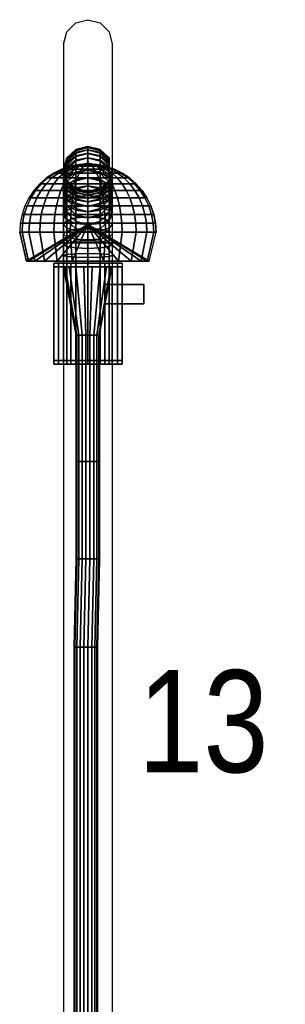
# Model space of a CAD drawing. Header units: metres. Extents: x 6.9 to 46.5, y -75.4 to -38.7.
# Tile 46 of 80: x 29.36 to 29.496, y -52.814 to -52.309. Entities that reach past the tile are written whole.
import ezdxf

# ---------------------------------------------------------------- set-up
doc = ezdxf.new("R2010")
doc.units = ezdxf.units.M
doc.header["$MEASUREMENT"] = 0
doc.layers.add('ZWP_SX_2D_OBJEKT', color=7, linetype='Continuous', lineweight=30)
doc.layers.add('ZWP_SX_TEXT', color=7, linetype='Continuous', lineweight=0)
doc.styles.add('ARIALNARROW', font='ARIALN.TTF')

# ---------------------------------------------------------------- blocks, each defined once
blk = doc.blocks.new('*U85')
at = {"layer": 'ZWP_SX_2D_OBJEKT'}
for p, q in [((-0.1577, 0.49378, 0.07244), (-0.15312, 0.49836, 0.07244)), ((-0.15312, 0.49836, 0.07244), (-0.14687, 0.50003, 0.07244)), ((-0.14687, 0.50003, 0.07244), (-0.14062, 0.49836, 0.07244)), ((-0.14062, 0.49836, 0.07244), (-0.13605, 0.49378, 0.07244)), ((-0.15937, 0.48753, 0.07244), (-0.1577, 0.49378, 0.07244)), ((-0.13605, 0.49378, 0.07244), (-0.13437, 0.48753, 0.07244)), ((-0.15937, 0.48753, 0.07081), (-0.15937, 0.48742, 0.07244)), ((-0.15937, 0.48753, 0.07081), (-0.15937, 0.48742, 0.07244)), ((-0.15937, 0.48742, 0.07084), (-0.15937, 0.4871, 0.07244)), ((-0.15937, 0.48742, 0.07084), (-0.15937, 0.4871, 0.07244)), ((-0.15937, 0.4871, 0.0709), (-0.15937, 0.48658, 0.07244)), ((-0.15937, 0.4871, 0.0709), (-0.15937, 0.48658, 0.07244)), ((-0.15937, 0.48658, 0.07098), (-0.15937, 0.48586, 0.07244)), ((-0.15937, 0.48658, 0.07098), (-0.15937, 0.48586, 0.07244)), ((-0.15937, 0.48586, 0.07108), (-0.15937, 0.48495, 0.07244)), ((-0.15937, 0.48586, 0.07108), (-0.15937, 0.48495, 0.07244)), ((-0.13437, 0.48753, 0.07081), (-0.13437, 0.48742, 0.07244)), ((-0.13437, 0.48742, 0.07084), (-0.13437, 0.4871, 0.07244)), ((-0.13437, 0.4871, 0.0709), (-0.13437, 0.48658, 0.07244)), ((-0.13437, 0.48658, 0.07098), (-0.13437, 0.48586, 0.07244)), ((-0.13437, 0.48586, 0.07108), (-0.13437, 0.48495, 0.07244)), ((-0.15937, 0.48495, 0.07121), (-0.15937, 0.48387, 0.07244)), ((-0.15937, 0.48495, 0.07121), (-0.15937, 0.48387, 0.07244)), ((-0.15937, 0.48387, 0.07137), (-0.15937, 0.48264, 0.07244)), ((-0.15937, 0.48387, 0.07137), (-0.15937, 0.48264, 0.07244)), ((-0.15937, 0.48264, 0.07154), (-0.15937, 0.48128, 0.07244)), ((-0.15937, 0.48264, 0.07154), (-0.15937, 0.48128, 0.07244)), ((-0.15937, 0.48128, 0.07172), (-0.15937, 0.47981, 0.07244)), ((-0.15937, 0.48128, 0.07172), (-0.15937, 0.47981, 0.07244)), ((-0.13437, 0.48495, 0.07121), (-0.13437, 0.48387, 0.07244)), ((-0.13437, 0.48387, 0.07137), (-0.13437, 0.48264, 0.07244)), ((-0.13437, 0.48264, 0.07154), (-0.13437, 0.48128, 0.07244)), ((-0.13437, 0.48128, 0.07172), (-0.13437, 0.47981, 0.07244)), ((-0.15937, 0.47981, 0.07192), (-0.15937, 0.47827, 0.07244)), ((-0.15937, 0.47981, 0.07192), (-0.15937, 0.47827, 0.07244)), ((-0.15937, 0.47827, 0.07212), (-0.15937, 0.47666, 0.07244)), ((-0.15937, 0.47827, 0.07212), (-0.15937, 0.47666, 0.07244)), ((-0.15937, 0.47666, 0.07234), (-0.15937, 0.47503, 0.07244)), ((-0.15937, 0.47666, 0.07234), (-0.15937, 0.47503, 0.07244)), ((-0.13437, 0.47981, 0.07192), (-0.13437, 0.47827, 0.07244)), ((-0.13437, 0.47827, 0.07212), (-0.13437, 0.47666, 0.07244)), ((-0.13437, 0.47666, 0.07234), (-0.13437, 0.47503, 0.07244)), ((-0.15937, 0.47503, 0.07244), (-0.15937, -0.47497, 0.07244)), ((-0.13437, 0.47503, 0.07244), (-0.13437, -0.47497, 0.07244)), ((-0.13437, 0.47503, 0.07244), (-0.13437, -0.47497, 0.07244))]:
    blk.add_line(p, q, dxfattribs=at)
for points in [[(-0.16203, 0.32303, 0.06244), (-0.16437, 0.32303, 0.05369), (-0.16437, 0.37303, 0.06369), (-0.16203, 0.37303, 0.07244)], [(-0.16437, 0.32303, 0.06244), (-0.16203, 0.32303, 0.05369), (-0.16203, 0.37303, 0.06369), (-0.16437, 0.37303, 0.07244)], [(-0.15562, 0.32303, 0.06244), (-0.16203, 0.32303, 0.05604), (-0.16203, 0.37303, 0.06604), (-0.15562, 0.37303, 0.07244)], [(-0.16203, 0.32303, 0.06244), (-0.15562, 0.32303, 0.05604), (-0.15562, 0.37303, 0.06604), (-0.16203, 0.37303, 0.07244)], [(-0.15937, 0.32303, 0.05619), (-0.1577, 0.32303, 0.06244), (-0.1577, 0.37303, 0.07244), (-0.15937, 0.37303, 0.06619)], [(-0.1577, 0.32303, 0.05619), (-0.15937, 0.32303, 0.06244), (-0.15937, 0.37303, 0.07244), (-0.1577, 0.37303, 0.06619)], [(-0.1577, 0.32303, 0.05787), (-0.15312, 0.32303, 0.06244), (-0.15312, 0.37303, 0.07244), (-0.1577, 0.37303, 0.06787)], [(-0.15312, 0.32303, 0.05787), (-0.1577, 0.32303, 0.06244), (-0.1577, 0.37303, 0.07244), (-0.15312, 0.37303, 0.06787)], [(-0.15562, 0.32303, 0.06244), (-0.15562, 0.37303, 0.07244), (-0.15312, 0.37303, 0.06811), (-0.15312, 0.32303, 0.05811)], [(-0.15562, 0.32303, 0.06244), (-0.14687, 0.32303, 0.0601), (-0.14687, 0.37303, 0.0701), (-0.15562, 0.37303, 0.07244)], [(-0.14687, 0.32303, 0.06077), (-0.15312, 0.32303, 0.06244), (-0.15312, 0.37303, 0.07244), (-0.14687, 0.37303, 0.07077)], [(-0.14062, 0.32303, 0.06244), (-0.14687, 0.32303, 0.06077), (-0.14687, 0.37303, 0.07077), (-0.14062, 0.37303, 0.07244)], [(-0.14687, 0.32303, 0.0601), (-0.13812, 0.32303, 0.06244), (-0.13812, 0.37303, 0.07244), (-0.14687, 0.37303, 0.0701)], [(-0.14062, 0.32303, 0.06244), (-0.13605, 0.32303, 0.05787), (-0.13605, 0.37303, 0.06787), (-0.14062, 0.37303, 0.07244)], [(-0.14062, 0.32303, 0.05811), (-0.14062, 0.37303, 0.06811), (-0.13812, 0.37303, 0.07244), (-0.13812, 0.32303, 0.06244)], [(-0.13605, 0.32303, 0.06244), (-0.14062, 0.32303, 0.05787), (-0.14062, 0.37303, 0.06787), (-0.13605, 0.37303, 0.07244)], [(-0.13172, 0.32303, 0.05604), (-0.13812, 0.32303, 0.06244), (-0.13812, 0.37303, 0.07244), (-0.13172, 0.37303, 0.06604)], [(-0.13812, 0.32303, 0.05604), (-0.13172, 0.32303, 0.06244), (-0.13172, 0.37303, 0.07244), (-0.13812, 0.37303, 0.06604)], [(-0.13605, 0.32303, 0.06244), (-0.13437, 0.32303, 0.05619), (-0.13437, 0.37303, 0.06619), (-0.13605, 0.37303, 0.07244)], [(-0.13437, 0.32303, 0.06244), (-0.13605, 0.32303, 0.05619), (-0.13605, 0.37303, 0.06619), (-0.13437, 0.37303, 0.07244)], [(-0.12937, 0.32303, 0.05369), (-0.13172, 0.32303, 0.06244), (-0.13172, 0.37303, 0.07244), (-0.12937, 0.37303, 0.06369)], [(-0.13172, 0.32303, 0.05369), (-0.12937, 0.32303, 0.06244), (-0.12937, 0.37303, 0.07244), (-0.13172, 0.37303, 0.06369)]]:
    blk.add_3dface(points, dxfattribs=at)
mesh = blk.add_polymesh((9, 4), dxfattribs=at)
for k, corner in enumerate([(-0.15312, 0.41801, -0.03596), (-0.14687, 0.41901, -0.0373), (-0.14062, 0.41801, -0.03596), (-0.13605, 0.41528, -0.03229), (-0.15312, 0.4218, -0.02981), (-0.14687, 0.42291, -0.03107), (-0.14062, 0.4218, -0.02981), (-0.13605, 0.41879, -0.02637), (-0.15312, 0.42509, -0.02337), (-0.14687, 0.4263, -0.02454), (-0.14062, 0.42509, -0.02337), (-0.13605, 0.42181, -0.02018), (-0.15312, 0.42786, -0.01669), (-0.14687, 0.42915, -0.01776), (-0.14062, 0.42786, -0.01669), (-0.13605, 0.42433, -0.01378), (-0.15312, 0.43008, -0.00981), (-0.14687, 0.43145, -0.01077), (-0.14062, 0.43008, -0.00981), (-0.13605, 0.42633, -0.00719), (-0.15312, 0.43175, -0.00278), (-0.14687, 0.43319, -0.00363), (-0.14062, 0.43175, -0.00278), (-0.13605, 0.4278, -0.00046), (-0.15312, 0.43285, 0.00437), (-0.14687, 0.43435, 0.00364), (-0.14062, 0.43285, 0.00437), (-0.13605, 0.42873, 0.00636), (-0.15312, 0.43337, 0.01158), (-0.14687, 0.43493, 0.01097), (-0.14062, 0.43337, 0.01158), (-0.13605, 0.42911, 0.01323), (-0.15312, 0.43332, 0.0188), (-0.14687, 0.43492, 0.01832), (-0.14062, 0.43332, 0.0188), (-0.13605, 0.42893, 0.02012)]):
    mesh.set_mesh_vertex(divmod(k, 4), corner)
mesh = blk.add_polymesh((9, 9), dxfattribs=at)
for k, corner in enumerate([(-0.13437, 0.41155, -0.02728), (-0.13605, 0.40781, -0.02226), (-0.14062, 0.40508, -0.01859), (-0.14687, 0.40408, -0.01725), (-0.15312, 0.40508, -0.01859), (-0.1577, 0.40781, -0.02226), (-0.15937, 0.41155, -0.02728), (-0.1577, 0.41528, -0.03229), (-0.15312, 0.41801, -0.03596), (-0.13437, 0.41467, -0.02167), (-0.13605, 0.41055, -0.01697), (-0.14062, 0.40753, -0.01353), (-0.14687, 0.40642, -0.01227), (-0.15312, 0.40753, -0.01353), (-0.1577, 0.41055, -0.01697), (-0.15937, 0.41467, -0.02167), (-0.1577, 0.41879, -0.02637), (-0.15312, 0.4218, -0.02981), (-0.13437, 0.41733, -0.01583), (-0.13605, 0.41285, -0.01147), (-0.14062, 0.40956, -0.00829), (-0.14687, 0.40836, -0.00712), (-0.15312, 0.40956, -0.00829), (-0.1577, 0.41285, -0.01147), (-0.15937, 0.41733, -0.01583), (-0.1577, 0.42181, -0.02018), (-0.15312, 0.42509, -0.02337), (-0.13437, 0.41952, -0.00979), (-0.13605, 0.4147, -0.00581), (-0.14062, 0.41117, -0.0029), (-0.14687, 0.40988, -0.00183), (-0.15312, 0.41117, -0.0029), (-0.1577, 0.4147, -0.00581), (-0.15937, 0.41952, -0.00979), (-0.1577, 0.42433, -0.01378), (-0.15312, 0.42786, -0.01669), (-0.13437, 0.42121, -0.0036), (-0.13605, 0.41609, -0.00002), (-0.14062, 0.41235, 0.00261), (-0.14687, 0.41098, 0.00357), (-0.15312, 0.41235, 0.00261), (-0.1577, 0.41609, -0.00002), (-0.15937, 0.42121, -0.0036), (-0.1577, 0.42633, -0.00719), (-0.15312, 0.43008, -0.00981), (-0.13437, 0.42241, 0.0027), (-0.13605, 0.41702, 0.00587), (-0.14062, 0.41308, 0.00818), (-0.14687, 0.41163, 0.00903), (-0.15312, 0.41308, 0.00818), (-0.1577, 0.41702, 0.00587), (-0.15937, 0.42241, 0.0027), (-0.1577, 0.4278, -0.00046), (-0.15312, 0.43175, -0.00278), (-0.13437, 0.4231, 0.00908), (-0.13605, 0.41748, 0.01181), (-0.14062, 0.41336, 0.0138), (-0.14687, 0.41185, 0.01453), (-0.15312, 0.41336, 0.0138), (-0.1577, 0.41748, 0.01181), (-0.15937, 0.4231, 0.00908), (-0.1577, 0.42873, 0.00636), (-0.15312, 0.43285, 0.00437), (-0.13437, 0.42328, 0.0155), (-0.13605, 0.41746, 0.01776), (-0.14062, 0.41319, 0.01942), (-0.14687, 0.41163, 0.02003), (-0.15312, 0.41319, 0.01942), (-0.1577, 0.41746, 0.01776), (-0.15937, 0.42328, 0.0155), (-0.1577, 0.42911, 0.01323), (-0.15312, 0.43337, 0.01158), (-0.13437, 0.42295, 0.02191), (-0.13605, 0.41696, 0.0237), (-0.14062, 0.41258, 0.02501), (-0.14687, 0.41097, 0.02549), (-0.15312, 0.41258, 0.02501), (-0.1577, 0.41696, 0.0237), (-0.15937, 0.42295, 0.02191), (-0.1577, 0.42893, 0.02012), (-0.15312, 0.43332, 0.0188)]):
    mesh.set_mesh_vertex(divmod(k, 9), corner)
mesh = blk.add_polymesh((9, 9), dxfattribs=at)
for k, corner in enumerate([(-0.13437, 0.42295, 0.02191), (-0.13605, 0.41696, 0.0237), (-0.14062, 0.41258, 0.02501), (-0.14687, 0.41097, 0.02549), (-0.15312, 0.41258, 0.02501), (-0.1577, 0.41696, 0.0237), (-0.15937, 0.42295, 0.02191), (-0.1577, 0.42893, 0.02012), (-0.15312, 0.43332, 0.0188), (-0.13437, 0.4221, 0.02827), (-0.13605, 0.41599, 0.02958), (-0.14062, 0.41151, 0.03054), (-0.14687, 0.40988, 0.03089), (-0.15312, 0.41151, 0.03054), (-0.1577, 0.41599, 0.02958), (-0.15937, 0.4221, 0.02827), (-0.1577, 0.42821, 0.02696), (-0.15312, 0.43269, 0.026), (-0.13437, 0.42075, 0.03454), (-0.13605, 0.41455, 0.03536), (-0.14062, 0.41002, 0.03596), (-0.14687, 0.40836, 0.03618), (-0.15312, 0.41002, 0.03596), (-0.1577, 0.41455, 0.03536), (-0.15937, 0.42075, 0.03454), (-0.1577, 0.42695, 0.03373), (-0.15312, 0.43148, 0.03313), (-0.13437, 0.4189, 0.04069), (-0.13605, 0.41266, 0.04101), (-0.14062, 0.40809, 0.04124), (-0.14687, 0.40642, 0.04133), (-0.15312, 0.40809, 0.04124), (-0.1577, 0.41266, 0.04101), (-0.15937, 0.4189, 0.04069), (-0.1577, 0.42514, 0.04037), (-0.15312, 0.42971, 0.04014), (-0.13437, 0.41657, 0.04667), (-0.13605, 0.41032, 0.04649), (-0.14062, 0.40574, 0.04636), (-0.14687, 0.40407, 0.04631), (-0.15312, 0.40574, 0.04636), (-0.1577, 0.41032, 0.04649), (-0.15937, 0.41657, 0.04667), (-0.1577, 0.42281, 0.04685), (-0.15312, 0.42739, 0.04699), (-0.13437, 0.41376, 0.05244), (-0.13605, 0.40755, 0.05176), (-0.14062, 0.403, 0.05126), (-0.14687, 0.40134, 0.05108), (-0.15312, 0.403, 0.05126), (-0.1577, 0.40755, 0.05176), (-0.15937, 0.41376, 0.05244), (-0.1577, 0.41997, 0.05312), (-0.15312, 0.42452, 0.05362), (-0.13437, 0.4105, 0.05797), (-0.13605, 0.40437, 0.0568), (-0.14062, 0.39987, 0.05594), (-0.14687, 0.39823, 0.05562), (-0.15312, 0.39987, 0.05594), (-0.1577, 0.40437, 0.0568), (-0.15937, 0.4105, 0.05797), (-0.1577, 0.41664, 0.05915), (-0.15312, 0.42114, 0.06001), (-0.13437, 0.40682, 0.06323), (-0.13605, 0.40079, 0.06157), (-0.14062, 0.39638, 0.06035), (-0.14687, 0.39477, 0.0599), (-0.15312, 0.39638, 0.06035), (-0.1577, 0.40079, 0.06157), (-0.15937, 0.40682, 0.06323), (-0.1577, 0.41284, 0.06489), (-0.15312, 0.41725, 0.0661), (-0.13437, 0.40272, 0.06817), (-0.13605, 0.39685, 0.06603), (-0.14062, 0.39255, 0.06447), (-0.14687, 0.39097, 0.06389), (-0.15312, 0.39255, 0.06447), (-0.1577, 0.39685, 0.06603), (-0.15937, 0.40272, 0.06817), (-0.1577, 0.40859, 0.07031), (-0.15312, 0.41289, 0.07187)]):
    mesh.set_mesh_vertex(divmod(k, 9), corner)
mesh = blk.add_polymesh((9, 4), dxfattribs=at)
for k, corner in enumerate([(-0.15312, 0.43332, 0.0188), (-0.14687, 0.43492, 0.01832), (-0.14062, 0.43332, 0.0188), (-0.13605, 0.42893, 0.02012), (-0.15312, 0.43269, 0.026), (-0.14687, 0.43432, 0.02565), (-0.14062, 0.43269, 0.026), (-0.13605, 0.42821, 0.02696), (-0.15312, 0.43148, 0.03313), (-0.14687, 0.43314, 0.03291), (-0.14062, 0.43148, 0.03313), (-0.13605, 0.42695, 0.03373), (-0.15312, 0.42971, 0.04014), (-0.14687, 0.43138, 0.04006), (-0.14062, 0.42971, 0.04014), (-0.13605, 0.42514, 0.04037), (-0.15312, 0.42739, 0.04699), (-0.14687, 0.42906, 0.04703), (-0.14062, 0.42739, 0.04699), (-0.13605, 0.42281, 0.04685), (-0.15312, 0.42452, 0.05362), (-0.14687, 0.42619, 0.0538), (-0.14062, 0.42452, 0.05362), (-0.13605, 0.41997, 0.05312), (-0.15312, 0.42114, 0.06001), (-0.14687, 0.42278, 0.06032), (-0.14062, 0.42114, 0.06001), (-0.13605, 0.41664, 0.05915), (-0.15312, 0.41725, 0.0661), (-0.14687, 0.41887, 0.06655), (-0.14062, 0.41725, 0.0661), (-0.13605, 0.41284, 0.06489), (-0.15312, 0.41289, 0.07187), (-0.14687, 0.41447, 0.07244), (-0.14062, 0.41289, 0.07187), (-0.13605, 0.40859, 0.07031)]):
    mesh.set_mesh_vertex(divmod(k, 4), corner)
mesh = blk.add_polymesh((9, 9), dxfattribs=at)
for k, corner in enumerate([(-0.14687, 0.42597, 0.03744), (-0.15144, 0.42567, 0.03744), (-0.15593, 0.42478, 0.03744), (-0.16027, 0.42331, 0.03744), (-0.16437, 0.42128, 0.03744), (-0.16818, 0.41874, 0.03744), (-0.17162, 0.41572, 0.03744), (-0.17464, 0.41228, 0.03744), (-0.17719, 0.40847, 0.03744), (-0.14687, 0.42597, 0.03744), (-0.15129, 0.42567, 0.03863), (-0.15562, 0.42478, 0.03979), (-0.15981, 0.42331, 0.04091), (-0.16378, 0.42128, 0.04197), (-0.16746, 0.41874, 0.04296), (-0.17078, 0.41572, 0.04385), (-0.1737, 0.41228, 0.04463), (-0.17615, 0.40847, 0.04529), (-0.14687, 0.42597, 0.03744), (-0.15083, 0.42567, 0.03973), (-0.15472, 0.42478, 0.04197), (-0.15847, 0.42331, 0.04414), (-0.16203, 0.42128, 0.04619), (-0.16533, 0.41874, 0.0481), (-0.16831, 0.41572, 0.04982), (-0.17092, 0.41228, 0.05133), (-0.17312, 0.40847, 0.0526), (-0.14687, 0.42597, 0.03744), (-0.15011, 0.42567, 0.04067), (-0.15328, 0.42478, 0.04385), (-0.15635, 0.42331, 0.04691), (-0.15925, 0.42128, 0.04982), (-0.16194, 0.41874, 0.05251), (-0.16437, 0.41572, 0.05494), (-0.16651, 0.41228, 0.05708), (-0.16831, 0.40847, 0.05888), (-0.14687, 0.42597, 0.03744), (-0.14916, 0.42567, 0.0414), (-0.1514, 0.42478, 0.04529), (-0.15357, 0.42331, 0.04904), (-0.15562, 0.42128, 0.0526), (-0.15753, 0.41874, 0.0559), (-0.15925, 0.41572, 0.05888), (-0.16076, 0.41228, 0.06149), (-0.16203, 0.40847, 0.06369), (-0.14687, 0.42597, 0.03744), (-0.14806, 0.42567, 0.04186), (-0.14922, 0.42478, 0.04619), (-0.15034, 0.42331, 0.05038), (-0.1514, 0.42128, 0.05435), (-0.15239, 0.41874, 0.05802), (-0.15328, 0.41572, 0.06135), (-0.15406, 0.41228, 0.06426), (-0.15472, 0.40847, 0.06672), (-0.14687, 0.42597, 0.03744), (-0.14687, 0.42567, 0.04201), (-0.14687, 0.42478, 0.0465), (-0.14687, 0.42331, 0.05084), (-0.14687, 0.42128, 0.05494), (-0.14687, 0.41874, 0.05875), (-0.14687, 0.41572, 0.06219), (-0.14687, 0.41228, 0.06521), (-0.14687, 0.40847, 0.06775), (-0.14687, 0.42597, 0.03744), (-0.14569, 0.42567, 0.04186), (-0.14453, 0.42478, 0.04619), (-0.14341, 0.42331, 0.05038), (-0.14235, 0.42128, 0.05435), (-0.14136, 0.41874, 0.05802), (-0.14047, 0.41572, 0.06135), (-0.13969, 0.41228, 0.06426), (-0.13903, 0.40847, 0.06672), (-0.14687, 0.42597, 0.03744), (-0.14459, 0.42567, 0.0414), (-0.14235, 0.42478, 0.04529), (-0.14018, 0.42331, 0.04904), (-0.13812, 0.42128, 0.0526), (-0.13622, 0.41874, 0.0559), (-0.1345, 0.41572, 0.05888), (-0.13299, 0.41228, 0.06149), (-0.13172, 0.40847, 0.06369)]):
    mesh.set_mesh_vertex(divmod(k, 9), corner)
mesh = blk.add_polymesh((8, 9), dxfattribs=at)
for k, corner in enumerate([(-0.14687, 0.42597, 0.03744), (-0.14459, 0.42567, 0.03349), (-0.14235, 0.42478, 0.0296), (-0.14018, 0.42331, 0.02584), (-0.13812, 0.42128, 0.02229), (-0.13622, 0.41874, 0.01899), (-0.1345, 0.41572, 0.01601), (-0.13299, 0.41228, 0.0134), (-0.13172, 0.40847, 0.01119), (-0.14687, 0.42597, 0.03744), (-0.14569, 0.42567, 0.03303), (-0.14453, 0.42478, 0.02869), (-0.14341, 0.42331, 0.02451), (-0.14235, 0.42128, 0.02054), (-0.14136, 0.41874, 0.01686), (-0.14047, 0.41572, 0.01354), (-0.13969, 0.41228, 0.01062), (-0.13903, 0.40847, 0.00817), (-0.14687, 0.42597, 0.03744), (-0.14687, 0.42567, 0.03288), (-0.14687, 0.42478, 0.02838), (-0.14687, 0.42331, 0.02405), (-0.14687, 0.42128, 0.01994), (-0.14687, 0.41874, 0.01614), (-0.14687, 0.41572, 0.01269), (-0.14687, 0.41228, 0.00968), (-0.14687, 0.40847, 0.00713), (-0.14687, 0.42597, 0.03744), (-0.14806, 0.42567, 0.03303), (-0.14922, 0.42478, 0.02869), (-0.15034, 0.42331, 0.02451), (-0.1514, 0.42128, 0.02054), (-0.15239, 0.41874, 0.01686), (-0.15328, 0.41572, 0.01354), (-0.15406, 0.41228, 0.01062), (-0.15472, 0.40847, 0.00817), (-0.14687, 0.42597, 0.03744), (-0.14916, 0.42567, 0.03349), (-0.1514, 0.42478, 0.0296), (-0.15357, 0.42331, 0.02584), (-0.15562, 0.42128, 0.02229), (-0.15753, 0.41874, 0.01899), (-0.15925, 0.41572, 0.01601), (-0.16076, 0.41228, 0.0134), (-0.16203, 0.40847, 0.01119), (-0.14687, 0.42597, 0.03744), (-0.15011, 0.42567, 0.03421), (-0.15328, 0.42478, 0.03104), (-0.15635, 0.42331, 0.02797), (-0.15925, 0.42128, 0.02507), (-0.16194, 0.41874, 0.02238), (-0.16437, 0.41572, 0.01994), (-0.16651, 0.41228, 0.01781), (-0.16831, 0.40847, 0.01601), (-0.14687, 0.42597, 0.03744), (-0.15083, 0.42567, 0.03516), (-0.15472, 0.42478, 0.03291), (-0.15847, 0.42331, 0.03075), (-0.16203, 0.42128, 0.02869), (-0.16533, 0.41874, 0.02679), (-0.16831, 0.41572, 0.02507), (-0.17092, 0.41228, 0.02356), (-0.17312, 0.40847, 0.02229), (-0.14687, 0.42597, 0.03744), (-0.15129, 0.42567, 0.03626), (-0.15562, 0.42478, 0.0351), (-0.15981, 0.42331, 0.03398), (-0.16378, 0.42128, 0.03291), (-0.16746, 0.41874, 0.03193), (-0.17078, 0.41572, 0.03104), (-0.1737, 0.41228, 0.03026), (-0.17615, 0.40847, 0.0296)]):
    mesh.set_mesh_vertex(divmod(k, 9), corner)
mesh = blk.add_polymesh((9, 9), dxfattribs=at)
for k, corner in enumerate([(-0.14687, 0.42597, 0.03744), (-0.14459, 0.42567, 0.0414), (-0.14235, 0.42478, 0.04529), (-0.14018, 0.42331, 0.04904), (-0.13812, 0.42128, 0.0526), (-0.13622, 0.41874, 0.0559), (-0.1345, 0.41572, 0.05888), (-0.13299, 0.41228, 0.06149), (-0.13172, 0.40847, 0.06369), (-0.14687, 0.42597, 0.03744), (-0.14364, 0.42567, 0.04067), (-0.14047, 0.42478, 0.04385), (-0.1374, 0.42331, 0.04691), (-0.1345, 0.42128, 0.04982), (-0.13181, 0.41874, 0.05251), (-0.12937, 0.41572, 0.05494), (-0.12724, 0.41228, 0.05708), (-0.12544, 0.40847, 0.05888), (-0.14687, 0.42597, 0.03744), (-0.14292, 0.42567, 0.03973), (-0.13903, 0.42478, 0.04197), (-0.13528, 0.42331, 0.04414), (-0.13172, 0.42128, 0.04619), (-0.12842, 0.41874, 0.0481), (-0.12544, 0.41572, 0.04982), (-0.12283, 0.41228, 0.05133), (-0.12062, 0.40847, 0.0526), (-0.14687, 0.42597, 0.03744), (-0.14246, 0.42567, 0.03863), (-0.13812, 0.42478, 0.03979), (-0.13394, 0.42331, 0.04091), (-0.12997, 0.42128, 0.04197), (-0.12629, 0.41874, 0.04296), (-0.12297, 0.41572, 0.04385), (-0.12005, 0.41228, 0.04463), (-0.1176, 0.40847, 0.04529), (-0.14687, 0.42597, 0.03744), (-0.14231, 0.42567, 0.03744), (-0.13782, 0.42478, 0.03744), (-0.13348, 0.42331, 0.03744), (-0.12937, 0.42128, 0.03744), (-0.12557, 0.41874, 0.03744), (-0.12213, 0.41572, 0.03744), (-0.11911, 0.41228, 0.03744), (-0.11656, 0.40847, 0.03744), (-0.14687, 0.42597, 0.03744), (-0.14246, 0.42567, 0.03626), (-0.13812, 0.42478, 0.0351), (-0.13394, 0.42331, 0.03398), (-0.12997, 0.42128, 0.03291), (-0.12629, 0.41874, 0.03193), (-0.12297, 0.41572, 0.03104), (-0.12005, 0.41228, 0.03026), (-0.1176, 0.40847, 0.0296), (-0.14687, 0.42597, 0.03744), (-0.14292, 0.42567, 0.03516), (-0.13903, 0.42478, 0.03291), (-0.13528, 0.42331, 0.03075), (-0.13172, 0.42128, 0.02869), (-0.12842, 0.41874, 0.02679), (-0.12544, 0.41572, 0.02507), (-0.12283, 0.41228, 0.02356), (-0.12062, 0.40847, 0.02229), (-0.14687, 0.42597, 0.03744), (-0.14364, 0.42567, 0.03421), (-0.14047, 0.42478, 0.03104), (-0.1374, 0.42331, 0.02797), (-0.1345, 0.42128, 0.02507), (-0.13181, 0.41874, 0.02238), (-0.12937, 0.41572, 0.01994), (-0.12724, 0.41228, 0.01781), (-0.12544, 0.40847, 0.01601), (-0.14687, 0.42597, 0.03744), (-0.14459, 0.42567, 0.03349), (-0.14235, 0.42478, 0.0296), (-0.14018, 0.42331, 0.02584), (-0.13812, 0.42128, 0.02229), (-0.13622, 0.41874, 0.01899), (-0.1345, 0.41572, 0.01601), (-0.13299, 0.41228, 0.0134), (-0.13172, 0.40847, 0.01119)]):
    mesh.set_mesh_vertex(divmod(k, 9), corner)
mesh = blk.add_polymesh((9, 9), dxfattribs=at)
for k, corner in enumerate([(-0.13437, 0.37303, -0.05992), (-0.13605, 0.37303, -0.05367), (-0.14062, 0.37303, -0.0491), (-0.14687, 0.37303, -0.04742), (-0.15312, 0.37303, -0.0491), (-0.1577, 0.37303, -0.05367), (-0.15937, 0.37303, -0.05992), (-0.1577, 0.37303, -0.06617), (-0.15312, 0.37303, -0.07075), (-0.13437, 0.37888, -0.05729), (-0.13605, 0.37838, -0.05106), (-0.14062, 0.37802, -0.0465), (-0.14687, 0.37788, -0.04483), (-0.15312, 0.37802, -0.0465), (-0.1577, 0.37838, -0.05106), (-0.15937, 0.37888, -0.05729), (-0.1577, 0.37938, -0.06352), (-0.15312, 0.37975, -0.06808), (-0.13437, 0.38451, -0.05419), (-0.13605, 0.38351, -0.04802), (-0.14062, 0.38278, -0.0435), (-0.14687, 0.38251, -0.04185), (-0.15312, 0.38278, -0.0435), (-0.1577, 0.38351, -0.04802), (-0.15937, 0.38451, -0.05419), (-0.1577, 0.3855, -0.06036), (-0.15312, 0.38623, -0.06488), (-0.13437, 0.38986, -0.05066), (-0.13605, 0.38838, -0.04459), (-0.14062, 0.38729, -0.04014), (-0.14687, 0.38689, -0.03852), (-0.15312, 0.38729, -0.04014), (-0.1577, 0.38838, -0.04459), (-0.15937, 0.38986, -0.05066), (-0.1577, 0.39135, -0.05673), (-0.15312, 0.39244, -0.06117), (-0.13437, 0.39492, -0.04671), (-0.13605, 0.39296, -0.04077), (-0.14062, 0.39152, -0.03643), (-0.14687, 0.39099, -0.03484), (-0.15312, 0.39152, -0.03643), (-0.1577, 0.39296, -0.04077), (-0.15937, 0.39492, -0.04671), (-0.1577, 0.39689, -0.05264), (-0.15312, 0.39833, -0.05698), (-0.13437, 0.39965, -0.04236), (-0.13605, 0.39721, -0.03661), (-0.14062, 0.39543, -0.03239), (-0.14687, 0.39478, -0.03085), (-0.15312, 0.39543, -0.03239), (-0.1577, 0.39721, -0.03661), (-0.15937, 0.39965, -0.04236), (-0.1577, 0.40208, -0.04812), (-0.15312, 0.40386, -0.05234), (-0.13437, 0.40401, -0.03766), (-0.13605, 0.40113, -0.03211), (-0.14062, 0.39901, -0.02806), (-0.14687, 0.39824, -0.02657), (-0.15312, 0.39901, -0.02806), (-0.1577, 0.40113, -0.03211), (-0.15937, 0.40401, -0.03766), (-0.1577, 0.4069, -0.0432), (-0.15312, 0.40901, -0.04726), (-0.13437, 0.40799, -0.03262), (-0.13605, 0.40467, -0.02732), (-0.14062, 0.40224, -0.02345), (-0.14687, 0.40135, -0.02203), (-0.15312, 0.40224, -0.02345), (-0.1577, 0.40467, -0.02732), (-0.15937, 0.40799, -0.03262), (-0.1577, 0.41131, -0.03791), (-0.15312, 0.41374, -0.04179), (-0.13437, 0.41155, -0.02728), (-0.13605, 0.40781, -0.02226), (-0.14062, 0.40508, -0.01859), (-0.14687, 0.40408, -0.01725), (-0.15312, 0.40508, -0.01859), (-0.1577, 0.40781, -0.02226), (-0.15937, 0.41155, -0.02728), (-0.1577, 0.41528, -0.03229), (-0.15312, 0.41801, -0.03596)]):
    mesh.set_mesh_vertex(divmod(k, 9), corner)
mesh = blk.add_polymesh((9, 4), dxfattribs=at)
for k, corner in enumerate([(-0.15312, 0.37303, -0.07075), (-0.14687, 0.37303, -0.07242), (-0.14062, 0.37303, -0.07075), (-0.13605, 0.37303, -0.06617), (-0.15312, 0.37975, -0.06808), (-0.14687, 0.37988, -0.06975), (-0.14062, 0.37975, -0.06808), (-0.13605, 0.37938, -0.06352), (-0.15312, 0.38623, -0.06488), (-0.14687, 0.3865, -0.06653), (-0.14062, 0.38623, -0.06488), (-0.13605, 0.3855, -0.06036), (-0.15312, 0.39244, -0.06117), (-0.14687, 0.39283, -0.0628), (-0.14062, 0.39244, -0.06117), (-0.13605, 0.39135, -0.05673), (-0.15312, 0.39833, -0.05698), (-0.14687, 0.39885, -0.05857), (-0.14062, 0.39833, -0.05698), (-0.13605, 0.39689, -0.05264), (-0.15312, 0.40386, -0.05234), (-0.14687, 0.40452, -0.05388), (-0.14062, 0.40386, -0.05234), (-0.13605, 0.40208, -0.04812), (-0.15312, 0.40901, -0.04726), (-0.14687, 0.40978, -0.04875), (-0.14062, 0.40901, -0.04726), (-0.13605, 0.4069, -0.0432), (-0.15312, 0.41374, -0.04179), (-0.14687, 0.41463, -0.04321), (-0.14062, 0.41374, -0.04179), (-0.13605, 0.41131, -0.03791), (-0.15312, 0.41801, -0.03596), (-0.14687, 0.41901, -0.0373), (-0.14062, 0.41801, -0.03596), (-0.13605, 0.41528, -0.03229)]):
    mesh.set_mesh_vertex(divmod(k, 4), corner)
mesh = blk.add_polymesh((9, 5), dxfattribs=at)
for k, corner in enumerate([(-0.17719, 0.40847, 0.03744), (-0.17921, 0.40437, 0.03744), (-0.18068, 0.40003, 0.03744), (-0.18158, 0.39554, 0.03744), (-0.18187, 0.39097, 0.03744), (-0.17615, 0.40847, 0.04529), (-0.17811, 0.40437, 0.04581), (-0.17953, 0.40003, 0.04619), (-0.18039, 0.39554, 0.04642), (-0.18068, 0.39097, 0.0465), (-0.17312, 0.40847, 0.0526), (-0.17488, 0.40437, 0.05361), (-0.17615, 0.40003, 0.05435), (-0.17693, 0.39554, 0.05479), (-0.17719, 0.39097, 0.05494), (-0.16831, 0.40847, 0.05888), (-0.16974, 0.40437, 0.06031), (-0.17078, 0.40003, 0.06135), (-0.17141, 0.39554, 0.06198), (-0.17162, 0.39097, 0.06219), (-0.16203, 0.40847, 0.06369), (-0.16304, 0.40437, 0.06545), (-0.16378, 0.40003, 0.06672), (-0.16423, 0.39554, 0.0675), (-0.16437, 0.39097, 0.06775), (-0.15472, 0.40847, 0.06672), (-0.15524, 0.40437, 0.06868), (-0.15562, 0.40003, 0.0701), (-0.15586, 0.39554, 0.07096), (-0.15593, 0.39097, 0.07125), (-0.14687, 0.40847, 0.06775), (-0.14687, 0.40437, 0.06978), (-0.14687, 0.40003, 0.07125), (-0.14687, 0.39554, 0.07214), (-0.14687, 0.39097, 0.07244), (-0.13903, 0.40847, 0.06672), (-0.13851, 0.40437, 0.06868), (-0.13812, 0.40003, 0.0701), (-0.13789, 0.39554, 0.07096), (-0.13782, 0.39097, 0.07125), (-0.13172, 0.40847, 0.06369), (-0.13071, 0.40437, 0.06545), (-0.12997, 0.40003, 0.06672), (-0.12952, 0.39554, 0.0675), (-0.12937, 0.39097, 0.06775)]):
    mesh.set_mesh_vertex(divmod(k, 5), corner)
mesh = blk.add_polymesh((8, 5), dxfattribs=at)
for k, corner in enumerate([(-0.13172, 0.40847, 0.01119), (-0.13071, 0.40437, 0.00944), (-0.12997, 0.40003, 0.00817), (-0.12952, 0.39554, 0.00739), (-0.12937, 0.39097, 0.00713), (-0.13903, 0.40847, 0.00817), (-0.13851, 0.40437, 0.00621), (-0.13812, 0.40003, 0.00479), (-0.13789, 0.39554, 0.00393), (-0.13782, 0.39097, 0.00364), (-0.14687, 0.40847, 0.00713), (-0.14687, 0.40437, 0.00511), (-0.14687, 0.40003, 0.00364), (-0.14687, 0.39554, 0.00274), (-0.14687, 0.39097, 0.00244), (-0.15472, 0.40847, 0.00817), (-0.15524, 0.40437, 0.00621), (-0.15562, 0.40003, 0.00479), (-0.15586, 0.39554, 0.00393), (-0.15593, 0.39097, 0.00364), (-0.16203, 0.40847, 0.01119), (-0.16304, 0.40437, 0.00944), (-0.16378, 0.40003, 0.00817), (-0.16423, 0.39554, 0.00739), (-0.16437, 0.39097, 0.00713), (-0.16831, 0.40847, 0.01601), (-0.16974, 0.40437, 0.01458), (-0.17078, 0.40003, 0.01354), (-0.17141, 0.39554, 0.01291), (-0.17162, 0.39097, 0.01269), (-0.17312, 0.40847, 0.02229), (-0.17488, 0.40437, 0.02128), (-0.17615, 0.40003, 0.02054), (-0.17693, 0.39554, 0.02009), (-0.17719, 0.39097, 0.01994), (-0.17615, 0.40847, 0.0296), (-0.17811, 0.40437, 0.02907), (-0.17953, 0.40003, 0.02869), (-0.18039, 0.39554, 0.02846), (-0.18068, 0.39097, 0.02838)]):
    mesh.set_mesh_vertex(divmod(k, 5), corner)
mesh = blk.add_polymesh((9, 5), dxfattribs=at)
for k, corner in enumerate([(-0.13172, 0.40847, 0.06369), (-0.13071, 0.40437, 0.06545), (-0.12997, 0.40003, 0.06672), (-0.12952, 0.39554, 0.0675), (-0.12937, 0.39097, 0.06775), (-0.12544, 0.40847, 0.05888), (-0.12401, 0.40437, 0.06031), (-0.12297, 0.40003, 0.06135), (-0.12234, 0.39554, 0.06198), (-0.12213, 0.39097, 0.06219), (-0.12062, 0.40847, 0.0526), (-0.11887, 0.40437, 0.05361), (-0.1176, 0.40003, 0.05435), (-0.11682, 0.39554, 0.05479), (-0.11656, 0.39097, 0.05494), (-0.1176, 0.40847, 0.04529), (-0.11564, 0.40437, 0.04581), (-0.11422, 0.40003, 0.04619), (-0.11336, 0.39554, 0.04642), (-0.11307, 0.39097, 0.0465), (-0.11656, 0.40847, 0.03744), (-0.11454, 0.40437, 0.03744), (-0.11307, 0.40003, 0.03744), (-0.11217, 0.39554, 0.03744), (-0.11187, 0.39097, 0.03744), (-0.1176, 0.40847, 0.0296), (-0.11564, 0.40437, 0.02907), (-0.11422, 0.40003, 0.02869), (-0.11336, 0.39554, 0.02846), (-0.11307, 0.39097, 0.02838), (-0.12062, 0.40847, 0.02229), (-0.11887, 0.40437, 0.02128), (-0.1176, 0.40003, 0.02054), (-0.11682, 0.39554, 0.02009), (-0.11656, 0.39097, 0.01994), (-0.12544, 0.40847, 0.01601), (-0.12401, 0.40437, 0.01458), (-0.12297, 0.40003, 0.01354), (-0.12234, 0.39554, 0.01291), (-0.12213, 0.39097, 0.01269), (-0.13172, 0.40847, 0.01119), (-0.13071, 0.40437, 0.00944), (-0.12997, 0.40003, 0.00817), (-0.12952, 0.39554, 0.00739), (-0.12937, 0.39097, 0.00713)]):
    mesh.set_mesh_vertex(divmod(k, 5), corner)
mesh = blk.add_polymesh((24, 3), dxfattribs=dict(at, m_close=True))
for k, corner in enumerate([(-0.14687, 0.3948, 0.04094), (-0.16262, 0.38539, 0.04094), (-0.17837, 0.37597, 0.04094), (-0.14687, 0.3948, 0.04094), (-0.16209, 0.38539, 0.04502), (-0.1773, 0.37597, 0.0491), (-0.14687, 0.3948, 0.04094), (-0.16051, 0.38539, 0.04882), (-0.17415, 0.37597, 0.05669), (-0.14687, 0.3948, 0.04094), (-0.15801, 0.38539, 0.05208), (-0.16915, 0.37597, 0.06322), (-0.14687, 0.3948, 0.04094), (-0.15475, 0.38539, 0.05458), (-0.16262, 0.37597, 0.06822), (-0.14687, 0.3948, 0.04094), (-0.15095, 0.38539, 0.05616), (-0.15503, 0.37597, 0.07137), (-0.14687, 0.3948, 0.04094), (-0.14687, 0.38539, 0.05669), (-0.14687, 0.37597, 0.07244), (-0.14687, 0.3948, 0.04094), (-0.1428, 0.38539, 0.05616), (-0.13872, 0.37597, 0.07137), (-0.14687, 0.3948, 0.04094), (-0.139, 0.38539, 0.05458), (-0.13112, 0.37597, 0.06822), (-0.14687, 0.3948, 0.04094), (-0.13574, 0.38539, 0.05208), (-0.1246, 0.37597, 0.06322), (-0.14687, 0.3948, 0.04094), (-0.13323, 0.38539, 0.04882), (-0.11959, 0.37597, 0.05669), (-0.14687, 0.3948, 0.04094), (-0.13166, 0.38539, 0.04502), (-0.11645, 0.37597, 0.0491), (-0.14687, 0.3948, 0.04094), (-0.13112, 0.38539, 0.04094), (-0.11537, 0.37597, 0.04094), (-0.14687, 0.3948, 0.04094), (-0.13166, 0.38539, 0.03687), (-0.11645, 0.37597, 0.03279), (-0.14687, 0.3948, 0.04094), (-0.13323, 0.38539, 0.03307), (-0.11959, 0.37597, 0.02519), (-0.14687, 0.3948, 0.04094), (-0.13574, 0.38539, 0.02981), (-0.1246, 0.37597, 0.01867), (-0.14687, 0.3948, 0.04094), (-0.139, 0.38539, 0.0273), (-0.13112, 0.37597, 0.01366), (-0.14687, 0.3948, 0.04094), (-0.1428, 0.38539, 0.02573), (-0.13872, 0.37597, 0.01052), (-0.14687, 0.3948, 0.04094), (-0.14687, 0.38539, 0.02519), (-0.14687, 0.37597, 0.00944), (-0.14687, 0.3948, 0.04094), (-0.15095, 0.38539, 0.02573), (-0.15503, 0.37597, 0.01052), (-0.14687, 0.3948, 0.04094), (-0.15475, 0.38539, 0.0273), (-0.16262, 0.37597, 0.01366), (-0.14687, 0.3948, 0.04094), (-0.15801, 0.38539, 0.02981), (-0.16915, 0.37597, 0.01867), (-0.14687, 0.3948, 0.04094), (-0.16051, 0.38539, 0.03307), (-0.17415, 0.37597, 0.02519), (-0.14687, 0.3948, 0.04094), (-0.16209, 0.38539, 0.03687), (-0.1773, 0.37597, 0.03279)]):
    mesh.set_mesh_vertex(divmod(k, 3), corner)
mesh = blk.add_polymesh((2, 24), dxfattribs=dict(at, n_close=True))
for k, corner in enumerate([(-0.11187, 0.39097, 0.03744), (-0.11307, 0.39097, 0.0465), (-0.11656, 0.39097, 0.05494), (-0.12213, 0.39097, 0.06219), (-0.12937, 0.39097, 0.06775), (-0.13782, 0.39097, 0.07125), (-0.14687, 0.39097, 0.07244), (-0.15593, 0.39097, 0.07125), (-0.16437, 0.39097, 0.06775), (-0.17162, 0.39097, 0.06219), (-0.17719, 0.39097, 0.05494), (-0.18068, 0.39097, 0.0465), (-0.18187, 0.39097, 0.03744), (-0.18068, 0.39097, 0.02838), (-0.17719, 0.39097, 0.01994), (-0.17162, 0.39097, 0.01269), (-0.16437, 0.39097, 0.00713), (-0.15593, 0.39097, 0.00364), (-0.14687, 0.39097, 0.00244), (-0.13782, 0.39097, 0.00364), (-0.12937, 0.39097, 0.00713), (-0.12213, 0.39097, 0.01269), (-0.11656, 0.39097, 0.01994), (-0.11307, 0.39097, 0.02838), (-0.11537, 0.37597, 0.03744), (-0.11645, 0.37597, 0.0456), (-0.11959, 0.37597, 0.05319), (-0.1246, 0.37597, 0.05972), (-0.13112, 0.37597, 0.06472), (-0.13872, 0.37597, 0.06787), (-0.14687, 0.37597, 0.06894), (-0.15503, 0.37597, 0.06787), (-0.16262, 0.37597, 0.06472), (-0.16915, 0.37597, 0.05972), (-0.17415, 0.37597, 0.05319), (-0.1773, 0.37597, 0.0456), (-0.17837, 0.37597, 0.03744), (-0.1773, 0.37597, 0.02929), (-0.17415, 0.37597, 0.02169), (-0.16915, 0.37597, 0.01517), (-0.16262, 0.37597, 0.01016), (-0.15503, 0.37597, 0.00702), (-0.14687, 0.37597, 0.00594), (-0.13872, 0.37597, 0.00702), (-0.13112, 0.37597, 0.01016), (-0.1246, 0.37597, 0.01517), (-0.11959, 0.37597, 0.02169), (-0.11645, 0.37597, 0.02929)]):
    mesh.set_mesh_vertex(divmod(k, 24), corner)
mesh = blk.add_polymesh((2, 12), dxfattribs=dict(at, n_close=True))
for k, corner in enumerate([(-0.12937, 0.32503, 0.05494), (-0.13172, 0.32503, 0.06369), (-0.13812, 0.32503, 0.0701), (-0.14687, 0.32503, 0.07244), (-0.15562, 0.32503, 0.0701), (-0.16203, 0.32503, 0.06369), (-0.16437, 0.32503, 0.05494), (-0.16203, 0.32503, 0.04619), (-0.15562, 0.32503, 0.03979), (-0.14687, 0.32503, 0.03744), (-0.13812, 0.32503, 0.03979), (-0.13172, 0.32503, 0.04619), (-0.12937, 0.37503, 0.05494), (-0.13172, 0.37503, 0.06369), (-0.13812, 0.37503, 0.0701), (-0.14687, 0.37503, 0.07244), (-0.15562, 0.37503, 0.0701), (-0.16203, 0.37503, 0.06369), (-0.16437, 0.37503, 0.05494), (-0.16203, 0.37503, 0.04619), (-0.15562, 0.37503, 0.03979), (-0.14687, 0.37503, 0.03744), (-0.13812, 0.37503, 0.03979), (-0.13172, 0.37503, 0.04619)]):
    mesh.set_mesh_vertex(divmod(k, 12), corner)
mesh = blk.add_polymesh((2, 7), dxfattribs=at)
for k, corner in enumerate([(-0.14687, 0.37503, 0.07244), (-0.15562, 0.37503, 0.0701), (-0.16203, 0.37503, 0.06369), (-0.16437, 0.37503, 0.05494), (-0.16203, 0.37503, 0.04619), (-0.15562, 0.37503, 0.03979), (-0.14687, 0.37503, 0.03744), (-0.14687, 0.37503, 0.03744), (-0.13812, 0.37503, 0.03979), (-0.13172, 0.37503, 0.04619), (-0.12937, 0.37503, 0.05494), (-0.13172, 0.37503, 0.06369), (-0.13812, 0.37503, 0.0701), (-0.14687, 0.37503, 0.07244)]):
    mesh.set_mesh_vertex(divmod(k, 7), corner)
mesh = blk.add_polymesh((6, 3), dxfattribs=at)
for k, corner in enumerate([(-0.13812, 0.32303, 0.06244), (-0.13812, 0.32303, 0.06244), (-0.13812, 0.37303, 0.07244), (-0.15562, 0.32303, 0.06244), (-0.15562, 0.32303, 0.06244), (-0.15562, 0.37303, 0.07244), (-0.15562, 0.32303, 0.06244), (-0.15562, 0.32503, 0.03515), (-0.15562, 0.37503, 0.03515), (-0.13812, 0.32303, 0.06244), (-0.13812, 0.32503, 0.03515), (-0.13812, 0.37503, 0.03515), (-0.13812, 0.37303, 0.07244), (-0.13812, 0.37503, 0.03515), (-0.13812, 0.37503, 0.03515), (-0.15562, 0.37303, 0.07244), (-0.15562, 0.37503, 0.03515), (-0.15562, 0.37503, 0.03515)]):
    mesh.set_mesh_vertex(divmod(k, 3), corner)
mesh = blk.add_polymesh((2, 11), dxfattribs=at)
for k, corner in enumerate([(-0.15312, 0.37303, 0.06811), (-0.1577, 0.37303, 0.06354), (-0.15937, 0.37303, 0.05729), (-0.1577, 0.37303, 0.05104), (-0.15312, 0.37303, 0.04646), (-0.14687, 0.37303, 0.04479), (-0.14062, 0.37303, 0.04646), (-0.13605, 0.37303, 0.05104), (-0.13437, 0.37303, 0.05729), (-0.13605, 0.37303, 0.06354), (-0.14062, 0.37303, 0.06811), (-0.15562, 0.37303, 0.07244), (-0.16203, 0.37303, 0.06604), (-0.16437, 0.37303, 0.05729), (-0.16203, 0.37303, 0.04854), (-0.15562, 0.37303, 0.04213), (-0.14687, 0.37303, 0.03979), (-0.13812, 0.37303, 0.04213), (-0.13172, 0.37303, 0.04854), (-0.12937, 0.37303, 0.05729), (-0.13172, 0.37303, 0.06604), (-0.13812, 0.37303, 0.07244)]):
    mesh.set_mesh_vertex(divmod(k, 11), corner)
mesh = blk.add_polymesh((2, 18), dxfattribs=dict(at, n_close=True))
for k, corner in enumerate([(-0.13437, 0.37303, 0.06013), (-0.13513, 0.37303, 0.06441), (-0.1373, 0.37303, 0.06817), (-0.14062, 0.37303, 0.07096), (-0.1447, 0.37303, 0.07244), (-0.14905, 0.37303, 0.07244), (-0.15312, 0.37303, 0.07096), (-0.15645, 0.37303, 0.06817), (-0.15862, 0.37303, 0.06441), (-0.15937, 0.37303, 0.06013), (-0.15862, 0.37303, 0.05586), (-0.15645, 0.37303, 0.0521), (-0.15312, 0.37303, 0.04931), (-0.14905, 0.37303, 0.04782), (-0.1447, 0.37303, 0.04782), (-0.14062, 0.37303, 0.04931), (-0.1373, 0.37303, 0.0521), (-0.13513, 0.37303, 0.05586), (-0.14087, 0.33803, 0.05001), (-0.14124, 0.33803, 0.05207), (-0.14228, 0.33803, 0.05387), (-0.14387, 0.33803, 0.05521), (-0.14583, 0.33803, 0.05592), (-0.14792, 0.33803, 0.05592), (-0.14987, 0.33803, 0.05521), (-0.15147, 0.33803, 0.05387), (-0.15251, 0.33803, 0.05207), (-0.15287, 0.33803, 0.05001), (-0.15251, 0.33803, 0.04796), (-0.15147, 0.33803, 0.04616), (-0.14987, 0.33803, 0.04482), (-0.14792, 0.33803, 0.04411), (-0.14583, 0.33803, 0.04411), (-0.14387, 0.33803, 0.04482), (-0.14228, 0.33803, 0.04616), (-0.14124, 0.33803, 0.04796)]):
    mesh.set_mesh_vertex(divmod(k, 18), corner)
mesh = blk.add_polymesh((6, 3), dxfattribs=at)
for k, corner in enumerate([(-0.11812, 0.35403, 0.07244), (-0.11812, 0.35403, 0.07244), (-0.11812, 0.36403, 0.07244), (-0.13812, 0.35403, 0.07244), (-0.13812, 0.35403, 0.07244), (-0.13812, 0.36403, 0.07244), (-0.13812, 0.35403, 0.07244), (-0.13812, 0.35403, 0.06244), (-0.13812, 0.36403, 0.06244), (-0.11812, 0.35403, 0.07244), (-0.11812, 0.35403, 0.06244), (-0.11812, 0.36403, 0.06244), (-0.11812, 0.36403, 0.07244), (-0.11812, 0.36403, 0.06244), (-0.11812, 0.36403, 0.06244), (-0.13812, 0.36403, 0.07244), (-0.13812, 0.36403, 0.06244), (-0.13812, 0.36403, 0.06244)]):
    mesh.set_mesh_vertex(divmod(k, 3), corner)
mesh = blk.add_polymesh((2, 18), dxfattribs=dict(at, n_close=True))
for k, corner in enumerate([(-0.14087, 0.27303, 0.04493), (-0.14124, 0.27303, 0.04698), (-0.14228, 0.27303, 0.04879), (-0.14387, 0.27303, 0.05013), (-0.14583, 0.27303, 0.05084), (-0.14792, 0.27303, 0.05084), (-0.14987, 0.27303, 0.05013), (-0.15147, 0.27303, 0.04879), (-0.15251, 0.27303, 0.04698), (-0.15287, 0.27303, 0.04493), (-0.15251, 0.27303, 0.04288), (-0.15147, 0.27303, 0.04108), (-0.14987, 0.27303, 0.03974), (-0.14792, 0.27303, 0.03902), (-0.14583, 0.27303, 0.03902), (-0.14387, 0.27303, 0.03974), (-0.14228, 0.27303, 0.04108), (-0.14124, 0.27303, 0.04288), (-0.14087, 0.33803, 0.06653), (-0.14124, 0.33803, 0.06859), (-0.14228, 0.33803, 0.07039), (-0.14387, 0.33803, 0.07173), (-0.14583, 0.33803, 0.07244), (-0.14792, 0.33803, 0.07244), (-0.14987, 0.33803, 0.07173), (-0.15147, 0.33803, 0.07039), (-0.15251, 0.33803, 0.06859), (-0.15287, 0.33803, 0.06653), (-0.15251, 0.33803, 0.06448), (-0.15147, 0.33803, 0.06268), (-0.14987, 0.33803, 0.06134), (-0.14792, 0.33803, 0.06063), (-0.14583, 0.33803, 0.06063), (-0.14387, 0.33803, 0.06134), (-0.14228, 0.33803, 0.06268), (-0.14124, 0.33803, 0.06448)]):
    mesh.set_mesh_vertex(divmod(k, 18), corner)
mesh = blk.add_polymesh((2, 7), dxfattribs=at)
for k, corner in enumerate([(-0.14687, 0.32503, 0.07244), (-0.15562, 0.32503, 0.0701), (-0.16203, 0.32503, 0.06369), (-0.16437, 0.32503, 0.05494), (-0.16203, 0.32503, 0.04619), (-0.15562, 0.32503, 0.03979), (-0.14687, 0.32503, 0.03744), (-0.14687, 0.32503, 0.03744), (-0.13812, 0.32503, 0.03979), (-0.13172, 0.32503, 0.04619), (-0.12937, 0.32503, 0.05494), (-0.13172, 0.32503, 0.06369), (-0.13812, 0.32503, 0.0701), (-0.14687, 0.32503, 0.07244)]):
    mesh.set_mesh_vertex(divmod(k, 7), corner)
mesh = blk.add_polymesh((2, 11), dxfattribs=at)
for k, corner in enumerate([(-0.15312, 0.32303, 0.06811), (-0.1577, 0.32303, 0.06354), (-0.15937, 0.32303, 0.05729), (-0.1577, 0.32303, 0.05104), (-0.15312, 0.32303, 0.04646), (-0.14687, 0.32303, 0.04479), (-0.14062, 0.32303, 0.04646), (-0.13605, 0.32303, 0.05104), (-0.13437, 0.32303, 0.05729), (-0.13605, 0.32303, 0.06354), (-0.14062, 0.32303, 0.06811), (-0.15562, 0.32303, 0.07244), (-0.16203, 0.32303, 0.06604), (-0.16437, 0.32303, 0.05729), (-0.16203, 0.32303, 0.04854), (-0.15562, 0.32303, 0.04213), (-0.14687, 0.32303, 0.03979), (-0.13812, 0.32303, 0.04213), (-0.13172, 0.32303, 0.04854), (-0.12937, 0.32303, 0.05729), (-0.13172, 0.32303, 0.06604), (-0.13812, 0.32303, 0.07244)]):
    mesh.set_mesh_vertex(divmod(k, 11), corner)
mesh = blk.add_polymesh((2, 18), dxfattribs=dict(at, n_close=True))
for k, corner in enumerate([(-0.14087, 0.22303, 0.05567), (-0.14124, 0.22303, 0.05773), (-0.14228, 0.22303, 0.05953), (-0.14387, 0.22303, 0.06087), (-0.14583, 0.22303, 0.06158), (-0.14792, 0.22303, 0.06158), (-0.14987, 0.22303, 0.06087), (-0.15147, 0.22303, 0.05953), (-0.15251, 0.22303, 0.05773), (-0.15287, 0.22303, 0.05567), (-0.15251, 0.22303, 0.05362), (-0.15147, 0.22303, 0.05182), (-0.14987, 0.22303, 0.05048), (-0.14792, 0.22303, 0.04977), (-0.14583, 0.22303, 0.04977), (-0.14387, 0.22303, 0.05048), (-0.14228, 0.22303, 0.05182), (-0.14124, 0.22303, 0.05362), (-0.14087, 0.27303, 0.06653), (-0.14124, 0.27303, 0.06859), (-0.14228, 0.27303, 0.07039), (-0.14387, 0.27303, 0.07173), (-0.14583, 0.27303, 0.07244), (-0.14792, 0.27303, 0.07244), (-0.14987, 0.27303, 0.07173), (-0.15147, 0.27303, 0.07039), (-0.15251, 0.27303, 0.06859), (-0.15287, 0.27303, 0.06653), (-0.15251, 0.27303, 0.06448), (-0.15147, 0.27303, 0.06268), (-0.14987, 0.27303, 0.06134), (-0.14792, 0.27303, 0.06063), (-0.14583, 0.27303, 0.06063), (-0.14387, 0.27303, 0.06134), (-0.14228, 0.27303, 0.06268), (-0.14124, 0.27303, 0.06448)]):
    mesh.set_mesh_vertex(divmod(k, 18), corner)
mesh = blk.add_polymesh((2, 18), dxfattribs=dict(at, n_close=True))
for k, corner in enumerate([(-0.14189, 0.17767, 0.06117), (-0.14225, 0.17767, 0.06322), (-0.14329, 0.17767, 0.06503), (-0.14489, 0.17767, 0.06636), (-0.14685, 0.17767, 0.06708), (-0.14893, 0.17767, 0.06708), (-0.15089, 0.17767, 0.06636), (-0.15248, 0.17767, 0.06503), (-0.15353, 0.17767, 0.06322), (-0.15389, 0.17767, 0.06117), (-0.15353, 0.17767, 0.05912), (-0.15248, 0.17767, 0.05731), (-0.15089, 0.17767, 0.05597), (-0.14893, 0.17767, 0.05526), (-0.14685, 0.17767, 0.05526), (-0.14489, 0.17767, 0.05597), (-0.14329, 0.17767, 0.05731), (-0.14225, 0.17767, 0.05912), (-0.14087, 0.22303, 0.06653), (-0.14124, 0.22303, 0.06859), (-0.14228, 0.22303, 0.07039), (-0.14387, 0.22303, 0.07173), (-0.14583, 0.22303, 0.07244), (-0.14792, 0.22303, 0.07244), (-0.14987, 0.22303, 0.07173), (-0.15147, 0.22303, 0.07039), (-0.15251, 0.22303, 0.06859), (-0.15287, 0.22303, 0.06653), (-0.15251, 0.22303, 0.06448), (-0.15147, 0.22303, 0.06268), (-0.14987, 0.22303, 0.06134), (-0.14792, 0.22303, 0.06063), (-0.14583, 0.22303, 0.06063), (-0.14387, 0.22303, 0.06134), (-0.14228, 0.22303, 0.06268), (-0.14124, 0.22303, 0.06448)]):
    mesh.set_mesh_vertex(divmod(k, 18), corner)
mesh = blk.add_polymesh((2, 18), dxfattribs=dict(at, n_close=True))
for k, corner in enumerate([(-0.14189, -0.36838, 0.06653), (-0.14225, -0.36838, 0.06859), (-0.14329, -0.36838, 0.07039), (-0.14489, -0.36838, 0.07173), (-0.14685, -0.36838, 0.07244), (-0.14893, -0.36838, 0.07244), (-0.15089, -0.36838, 0.07173), (-0.15248, -0.36838, 0.07039), (-0.15353, -0.36838, 0.06859), (-0.15389, -0.36838, 0.06653), (-0.15353, -0.36838, 0.06448), (-0.15248, -0.36838, 0.06268), (-0.15089, -0.36838, 0.06134), (-0.14893, -0.36838, 0.06063), (-0.14685, -0.36838, 0.06063), (-0.14489, -0.36838, 0.06134), (-0.14329, -0.36838, 0.06268), (-0.14225, -0.36838, 0.06448), (-0.14189, 0.17767, 0.06653), (-0.14225, 0.17767, 0.06859), (-0.14329, 0.17767, 0.07039), (-0.14489, 0.17767, 0.07173), (-0.14685, 0.17767, 0.07244), (-0.14893, 0.17767, 0.07244), (-0.15089, 0.17767, 0.07173), (-0.15248, 0.17767, 0.07039), (-0.15353, 0.17767, 0.06859), (-0.15389, 0.17767, 0.06653), (-0.15353, 0.17767, 0.06448), (-0.15248, 0.17767, 0.06268), (-0.15089, 0.17767, 0.06134), (-0.14893, 0.17767, 0.06063), (-0.14685, 0.17767, 0.06063), (-0.14489, 0.17767, 0.06134), (-0.14329, 0.17767, 0.06268), (-0.14225, 0.17767, 0.06448)]):
    mesh.set_mesh_vertex(divmod(k, 18), corner)

msp = doc.modelspace()

# ---------------------------------------------------------------- block references
at = {"layer": 'ZWP_SX_2D_OBJEKT'}
msp.add_blockref('*U85', (29.54203, -52.80875, 1.21516), dxfattribs=at)

# ---------------------------------------------------------------- texts
at = {"layer": 'ZWP_SX_TEXT', "color": 7, "linetype": 'Continuous', "lineweight": 0, "insert": (29.42096, -52.66941, 0.47829), "char_height": 0.0525, "attachment_point": 4, "style": 'ARIALNARROW'}
msp.add_mtext('13', dxfattribs=at)

doc.saveas('drawing.dxf')
